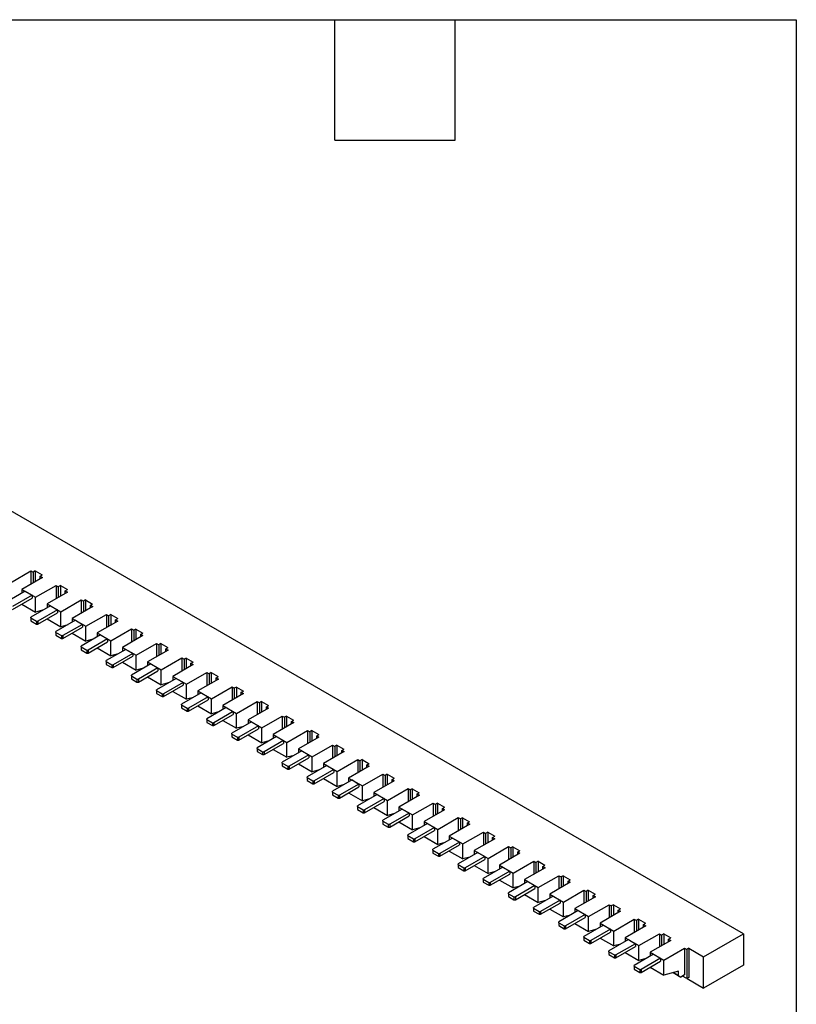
# Model space of a CAD drawing. Header units: millimetres. Extents: x 19 to 819, y 19 to 629.
# Tile 6 of 6: x 672 to 819, y 442 to 629. Entities that reach past the tile are written whole.
import ezdxf

# ---------------------------------------------------------------- set-up
doc = ezdxf.new("R2010")
doc.units = ezdxf.units.MM
doc.header["$LTSCALE"] = 3
doc.layers.add('TEXT', color=140, linetype='Continuous', lineweight=25)

msp = doc.modelspace()

# ---------------------------------------------------------------- linework, layer by layer
for p, q in [((809.11, 455.1), (532.755, 614.637)), ((669.925, 521.765), (673.823, 524.015)), ((673.823, 524.015), (674.247, 523.77)), ((673.823, 524.015), (673.823, 521.505)), ((674.645, 524), (674.247, 523.77)), ((674.247, 523.77), (674.247, 521.75)), ((674.645, 524), (675.97, 523.235)), ((674.645, 524), (674.645, 521.979)), ((675.997, 522.76), (672.099, 520.51)), ((675.573, 523.005), (675.97, 523.235)), ((675.573, 523.005), (675.997, 522.76)), ((675.573, 522.515), (675.573, 523.005)), ((672.735, 520.139), (669.023, 517.996)), ((672.099, 520.51), (674.698, 519.01)), ((672.099, 520.51), (672.099, 519.772)), ((672.735, 520.139), (674.061, 519.374)), ((674.698, 519.01), (678.595, 521.26)), ((680.77, 520.005), (676.872, 517.755)), ((678.595, 521.26), (679.02, 521.015)), ((678.595, 521.26), (678.595, 518.75)), ((679.417, 521.245), (679.02, 521.015)), ((679.02, 521.015), (679.02, 518.994)), ((679.417, 521.245), (680.743, 520.479)), ((679.417, 521.245), (679.417, 519.224)), ((680.346, 520.25), (680.743, 520.479)), ((680.346, 520.25), (680.77, 520.005)), ((680.346, 519.76), (680.346, 520.25)), ((674.061, 519.374), (670.349, 517.231)), ((670.349, 516.68), (674.061, 518.823)), ((674.061, 519.374), (674.061, 518.823)), ((674.698, 516.177), (674.698, 519.01)), ((679.471, 516.254), (683.368, 518.505)), ((683.368, 518.505), (683.793, 518.26)), ((683.368, 518.505), (683.368, 515.994)), ((684.19, 518.489), (683.793, 518.26)), ((683.793, 518.26), (683.793, 516.239)), ((684.19, 518.489), (685.516, 517.724)), ((684.19, 518.489), (684.19, 516.469)), ((672.099, 517.69), (672.099, 517.678)), ((672.099, 517.678), (674.698, 516.177)), ((677.508, 517.384), (673.796, 515.241)), ((676.042, 516.537), (674.698, 516.177)), ((678.834, 516.619), (675.122, 514.476)), ((675.122, 513.924), (678.834, 516.068)), ((676.872, 517.755), (679.471, 516.254)), ((676.872, 517.755), (676.872, 517.017)), ((677.508, 517.384), (678.834, 516.619)), ((678.834, 516.619), (678.834, 516.068)), ((679.471, 513.422), (679.471, 516.254)), ((685.543, 517.249), (681.645, 514.999)), ((685.119, 517.494), (685.516, 517.724)), ((685.119, 517.494), (685.543, 517.249)), ((685.119, 517.004), (685.119, 517.494)), ((673.796, 515.088), (673.796, 515.241)), ((673.796, 515.088), (674.857, 514.476)), ((673.796, 515.088), (673.796, 514.537)), ((673.796, 514.537), (674.857, 513.924)), ((674.857, 514.476), (674.857, 513.924)), ((674.857, 514.476), (675.122, 514.476)), ((675.122, 514.476), (675.122, 513.924)), ((676.872, 514.935), (676.872, 514.922)), ((676.872, 514.922), (679.471, 513.422)), ((682.281, 514.629), (678.569, 512.486)), ((681.645, 514.999), (684.243, 513.499)), ((681.645, 514.999), (681.645, 514.261)), ((682.281, 514.629), (683.607, 513.863)), ((684.243, 513.499), (688.141, 515.749)), ((690.316, 514.494), (686.418, 512.244)), ((688.141, 515.749), (688.566, 515.504)), ((688.141, 515.749), (688.141, 513.239)), ((688.963, 515.734), (688.566, 515.504)), ((688.566, 515.504), (688.566, 513.484)), ((688.963, 515.734), (690.289, 514.969)), ((688.963, 515.734), (688.963, 513.713)), ((689.892, 514.739), (690.289, 514.969)), ((689.892, 514.739), (690.316, 514.494)), ((689.892, 514.249), (689.892, 514.739)), ((674.857, 513.924), (675.122, 513.924)), ((678.569, 512.333), (678.569, 512.486)), ((678.569, 512.333), (679.63, 511.72)), ((678.569, 512.333), (678.569, 511.781)), ((680.815, 513.782), (679.471, 513.422)), ((683.607, 513.863), (679.895, 511.72)), ((679.895, 511.169), (683.607, 513.312)), ((681.645, 512.179), (681.645, 512.167)), ((681.645, 512.167), (684.243, 510.667)), ((683.607, 513.863), (683.607, 513.312)), ((684.243, 510.667), (684.243, 513.499)), ((686.418, 512.244), (689.016, 510.744)), ((686.418, 512.244), (686.418, 511.506)), ((689.016, 510.744), (692.914, 512.994)), ((692.914, 512.994), (693.339, 512.749)), ((692.914, 512.994), (692.914, 510.483)), ((693.736, 512.979), (693.339, 512.749)), ((693.339, 512.749), (693.339, 510.728)), ((693.736, 512.979), (695.062, 512.213)), ((693.736, 512.979), (693.736, 510.958)), ((694.664, 511.984), (695.062, 512.213)), ((678.569, 511.781), (679.63, 511.169)), ((679.63, 511.72), (679.63, 511.169)), ((679.63, 511.72), (679.895, 511.72)), ((679.63, 511.169), (679.895, 511.169)), ((679.895, 511.72), (679.895, 511.169)), ((687.054, 511.873), (683.342, 509.73)), ((685.588, 511.027), (684.243, 510.667)), ((688.38, 511.108), (684.668, 508.965)), ((684.668, 508.414), (688.38, 510.557)), ((687.054, 511.873), (688.38, 511.108)), ((688.38, 511.108), (688.38, 510.557)), ((689.016, 507.911), (689.016, 510.744)), ((695.089, 511.739), (691.191, 509.488)), ((694.664, 511.984), (695.089, 511.739)), ((694.664, 511.494), (694.664, 511.984)), ((683.342, 509.577), (683.342, 509.73)), ((683.342, 509.577), (684.403, 508.965)), ((683.342, 509.577), (683.342, 509.026)), ((683.342, 509.026), (684.403, 508.414)), ((684.403, 508.965), (684.403, 508.414)), ((684.403, 508.965), (684.668, 508.965)), ((684.403, 508.414), (684.668, 508.414)), ((684.668, 508.965), (684.668, 508.414)), ((686.418, 509.424), (686.418, 509.411)), ((686.418, 509.411), (689.016, 507.911)), ((691.827, 509.118), (688.115, 506.975)), ((691.191, 509.488), (693.789, 507.988)), ((691.191, 509.488), (691.191, 508.751)), ((691.827, 509.118), (693.153, 508.353)), ((693.789, 507.988), (697.687, 510.238)), ((699.862, 508.983), (695.964, 506.733)), ((697.687, 510.238), (698.112, 509.994)), ((697.687, 510.238), (697.687, 507.728)), ((698.509, 510.223), (698.112, 509.994)), ((698.112, 509.994), (698.112, 507.973)), ((698.509, 510.223), (699.835, 509.458)), ((698.509, 510.223), (698.509, 508.203)), ((699.437, 509.228), (699.835, 509.458)), ((699.437, 509.228), (699.862, 508.983)), ((699.437, 508.738), (699.437, 509.228)), ((688.115, 506.822), (688.115, 506.975)), ((688.115, 506.822), (689.176, 506.209)), ((688.115, 506.822), (688.115, 506.271)), ((690.361, 508.271), (689.016, 507.911)), ((693.153, 508.353), (689.441, 506.209)), ((689.441, 505.658), (693.153, 507.801)), ((691.191, 506.669), (691.191, 506.656)), ((691.191, 506.656), (693.789, 505.156)), ((693.153, 508.353), (693.153, 507.801)), ((693.789, 505.156), (693.789, 507.988)), ((695.964, 506.733), (698.562, 505.233)), ((695.964, 506.733), (695.964, 505.995)), ((698.562, 505.233), (702.46, 507.483)), ((702.46, 507.483), (702.885, 507.238)), ((702.46, 507.483), (702.46, 504.973)), ((703.282, 507.468), (702.885, 507.238)), ((702.885, 507.238), (702.885, 505.218)), ((703.282, 507.468), (704.608, 506.702)), ((703.282, 507.468), (703.282, 505.447)), ((704.21, 506.473), (704.608, 506.702)), ((688.115, 506.271), (689.176, 505.658)), ((689.176, 506.209), (689.176, 505.658)), ((689.176, 506.209), (689.441, 506.209)), ((689.176, 505.658), (689.441, 505.658)), ((689.441, 506.209), (689.441, 505.658)), ((696.6, 506.363), (692.888, 504.219)), ((695.134, 505.516), (693.789, 505.156)), ((697.926, 505.597), (694.214, 503.454)), ((694.214, 502.903), (697.926, 505.046)), ((696.6, 506.363), (697.926, 505.597)), ((697.926, 505.597), (697.926, 505.046)), ((698.562, 502.4), (698.562, 505.233)), ((704.635, 506.228), (700.737, 503.978)), ((703.335, 502.477), (707.233, 504.728)), ((704.21, 506.473), (704.635, 506.228)), ((704.21, 505.983), (704.21, 506.473)), ((707.233, 504.728), (707.658, 504.483)), ((707.233, 504.728), (707.233, 502.217)), ((708.055, 504.712), (707.658, 504.483)), ((708.055, 504.712), (709.381, 503.947)), ((708.055, 504.712), (708.055, 502.692)), ((692.888, 504.066), (692.888, 504.219)), ((692.888, 504.066), (693.948, 503.454)), ((692.888, 504.066), (692.888, 503.515)), ((692.888, 503.515), (693.948, 502.903)), ((693.948, 503.454), (693.948, 502.903)), ((693.948, 503.454), (694.214, 503.454)), ((693.948, 502.903), (694.214, 502.903)), ((694.214, 503.454), (694.214, 502.903)), ((695.964, 503.913), (695.964, 503.901)), ((695.964, 503.901), (698.562, 502.4)), ((701.373, 503.607), (697.661, 501.464)), ((702.699, 502.842), (698.987, 500.699)), ((700.737, 503.978), (703.335, 502.477)), ((700.737, 503.978), (700.737, 503.24)), ((701.373, 503.607), (702.699, 502.842)), ((702.699, 502.842), (702.699, 502.291)), ((709.408, 503.472), (705.51, 501.222)), ((707.658, 504.483), (707.658, 502.462)), ((708.983, 503.717), (709.381, 503.947)), ((708.983, 503.717), (709.408, 503.472)), ((708.983, 503.228), (708.983, 503.717)), ((697.661, 501.311), (697.661, 501.464)), ((697.661, 501.311), (698.721, 500.699)), ((697.661, 501.311), (697.661, 500.76)), ((699.907, 502.761), (698.562, 502.4)), ((698.987, 500.148), (702.699, 502.291)), ((700.737, 501.158), (700.737, 501.145)), ((700.737, 501.145), (703.335, 499.645)), ((703.335, 499.645), (703.335, 502.477)), ((705.51, 501.222), (708.108, 499.722)), ((705.51, 501.222), (705.51, 500.484)), ((708.108, 499.722), (712.006, 501.972)), ((712.006, 501.972), (712.431, 501.727)), ((712.006, 501.972), (712.006, 499.462)), ((712.828, 501.957), (712.431, 501.727)), ((712.431, 501.727), (712.431, 499.707)), ((712.828, 501.957), (714.154, 501.192)), ((712.828, 501.957), (712.828, 499.936)), ((713.756, 500.962), (714.154, 501.192)), ((713.756, 500.962), (714.181, 500.717)), ((713.756, 500.472), (713.756, 500.962)), ((697.661, 500.76), (698.721, 500.148)), ((698.721, 500.699), (698.721, 500.148)), ((698.721, 500.699), (698.987, 500.699)), ((698.721, 500.148), (698.987, 500.148)), ((698.987, 500.699), (698.987, 500.148)), ((706.146, 500.852), (702.434, 498.709)), ((704.68, 500.005), (703.335, 499.645)), ((707.472, 500.086), (703.76, 497.943)), ((703.76, 497.392), (707.472, 499.535)), ((706.146, 500.852), (707.472, 500.086)), ((707.472, 500.086), (707.472, 499.535)), ((708.108, 496.89), (708.108, 499.722)), ((714.181, 500.717), (710.283, 498.467)), ((712.881, 496.967), (716.779, 499.217)), ((716.779, 499.217), (717.204, 498.972)), ((716.779, 499.217), (716.779, 496.707)), ((717.601, 499.202), (717.204, 498.972)), ((717.601, 499.202), (718.927, 498.436)), ((717.601, 499.202), (717.601, 497.181)), ((702.434, 498.556), (702.434, 498.709)), ((702.434, 498.556), (703.494, 497.943)), ((702.434, 498.556), (702.434, 498.004)), ((702.434, 498.004), (703.494, 497.392)), ((703.494, 497.943), (703.494, 497.392)), ((703.494, 497.943), (703.76, 497.943)), ((703.494, 497.392), (703.76, 497.392)), ((703.76, 497.943), (703.76, 497.392)), ((705.51, 498.403), (705.51, 498.39)), ((705.51, 498.39), (708.108, 496.89)), ((710.919, 498.096), (707.207, 495.953)), ((709.453, 497.25), (708.108, 496.89)), ((712.245, 497.331), (708.533, 495.188)), ((710.283, 498.467), (712.881, 496.967)), ((710.283, 498.467), (710.283, 497.729)), ((710.919, 498.096), (712.245, 497.331)), ((712.245, 497.331), (712.245, 496.78)), ((718.954, 497.962), (715.056, 495.712)), ((717.204, 498.972), (717.204, 496.951)), ((718.529, 498.207), (718.927, 498.436)), ((718.529, 498.207), (718.954, 497.962)), ((718.529, 497.717), (718.529, 498.207)), ((707.207, 495.8), (707.207, 495.953)), ((707.207, 495.8), (708.267, 495.188)), ((707.207, 495.8), (707.207, 495.249)), ((708.533, 494.637), (712.245, 496.78)), ((710.283, 495.647), (710.283, 495.635)), ((710.283, 495.635), (712.881, 494.134)), ((715.692, 495.341), (711.98, 493.198)), ((712.881, 494.134), (712.881, 496.967)), ((715.056, 495.712), (717.654, 494.211)), ((715.056, 495.712), (715.056, 494.974)), ((715.692, 495.341), (717.018, 494.576)), ((717.654, 494.211), (721.552, 496.462)), ((721.552, 496.462), (721.976, 496.217)), ((721.552, 496.462), (721.552, 493.951)), ((722.374, 496.446), (721.976, 496.217)), ((721.976, 496.217), (721.976, 494.196)), ((722.374, 496.446), (723.7, 495.681)), ((722.374, 496.446), (722.374, 494.426)), ((723.302, 495.451), (723.7, 495.681)), ((723.302, 495.451), (723.727, 495.206)), ((723.302, 494.961), (723.302, 495.451)), ((707.207, 495.249), (708.267, 494.637)), ((708.267, 495.188), (708.267, 494.637)), ((708.267, 495.188), (708.533, 495.188)), ((708.267, 494.637), (708.533, 494.637)), ((708.533, 495.188), (708.533, 494.637)), ((714.225, 494.494), (712.881, 494.134)), ((717.018, 494.576), (713.306, 492.433)), ((713.306, 491.881), (717.018, 494.025)), ((717.018, 494.576), (717.018, 494.025)), ((717.654, 491.379), (717.654, 494.211)), ((723.727, 495.206), (719.829, 492.956)), ((722.427, 491.456), (726.325, 493.706)), ((726.325, 493.706), (726.749, 493.461)), ((726.325, 493.706), (726.325, 491.196)), ((727.147, 493.691), (726.749, 493.461)), ((726.749, 493.461), (726.749, 491.441)), ((727.147, 493.691), (728.473, 492.926)), ((727.147, 493.691), (727.147, 491.67)), ((711.98, 493.045), (711.98, 493.198)), ((711.98, 493.045), (713.04, 492.433)), ((711.98, 493.045), (711.98, 492.494)), ((711.98, 492.494), (713.04, 491.881)), ((713.04, 492.433), (713.04, 491.881)), ((713.04, 492.433), (713.306, 492.433)), ((713.04, 491.881), (713.306, 491.881)), ((713.306, 492.433), (713.306, 491.881)), ((715.056, 492.892), (715.056, 492.879)), ((715.056, 492.879), (717.654, 491.379)), ((720.465, 492.586), (716.753, 490.443)), ((718.998, 491.739), (717.654, 491.379)), ((721.791, 491.82), (718.078, 489.677)), ((719.829, 492.956), (722.427, 491.456)), ((719.829, 492.956), (719.829, 492.218)), ((720.465, 492.586), (721.791, 491.82)), ((721.791, 491.82), (721.791, 491.269)), ((728.5, 492.451), (724.602, 490.201)), ((728.075, 492.696), (728.473, 492.926)), ((728.075, 492.696), (728.5, 492.451)), ((728.075, 492.206), (728.075, 492.696)), ((716.753, 490.29), (716.753, 490.443)), ((716.753, 490.29), (717.813, 489.677)), ((716.753, 490.29), (716.753, 489.738)), ((716.753, 489.738), (717.813, 489.126)), ((718.078, 489.126), (721.791, 491.269)), ((719.829, 490.136), (719.829, 490.124)), ((719.829, 490.124), (722.427, 488.624)), ((725.238, 489.83), (721.526, 487.687)), ((722.427, 488.624), (722.427, 491.456)), ((724.602, 490.201), (727.2, 488.701)), ((724.602, 490.201), (724.602, 489.463)), ((725.238, 489.83), (726.564, 489.065)), ((727.2, 488.701), (731.098, 490.951)), ((731.098, 490.951), (731.522, 490.706)), ((731.098, 490.951), (731.098, 488.44)), ((731.92, 490.936), (731.522, 490.706)), ((731.522, 490.706), (731.522, 488.685)), ((731.92, 490.936), (733.246, 490.17)), ((731.92, 490.936), (731.92, 488.915)), ((732.848, 489.941), (733.246, 490.17)), ((732.848, 489.941), (733.273, 489.696)), ((732.848, 489.451), (732.848, 489.941)), ((717.813, 489.677), (717.813, 489.126)), ((717.813, 489.677), (718.078, 489.677)), ((717.813, 489.126), (718.078, 489.126)), ((718.078, 489.677), (718.078, 489.126)), ((723.771, 488.984), (722.427, 488.624)), ((726.564, 489.065), (722.851, 486.922)), ((722.851, 486.371), (726.564, 488.514)), ((726.564, 489.065), (726.564, 488.514)), ((727.2, 485.868), (727.2, 488.701)), ((733.273, 489.696), (729.375, 487.445)), ((731.973, 485.945), (735.871, 488.195)), ((735.871, 488.195), (736.295, 487.951)), ((735.871, 488.195), (735.871, 485.685)), ((736.693, 488.18), (736.295, 487.951)), ((736.295, 487.951), (736.295, 485.93)), ((736.693, 488.18), (738.019, 487.415)), ((736.693, 488.18), (736.693, 486.16)), ((721.526, 487.534), (721.526, 487.687)), ((721.526, 487.534), (722.586, 486.922)), ((721.526, 487.534), (721.526, 486.983)), ((721.526, 486.983), (722.586, 486.371)), ((722.586, 486.922), (722.586, 486.371)), ((722.586, 486.922), (722.851, 486.922)), ((722.586, 486.371), (722.851, 486.371)), ((722.851, 486.922), (722.851, 486.371)), ((724.602, 487.381), (724.602, 487.368)), ((724.602, 487.368), (727.2, 485.868)), ((730.011, 487.075), (726.299, 484.932)), ((728.544, 486.228), (727.2, 485.868)), ((731.337, 486.31), (727.624, 484.166)), ((729.375, 487.445), (731.973, 485.945)), ((729.375, 487.445), (729.375, 486.708)), ((730.011, 487.075), (731.337, 486.31)), ((731.337, 486.31), (731.337, 485.758)), ((738.045, 486.94), (734.148, 484.69)), ((737.621, 487.185), (738.019, 487.415)), ((737.621, 487.185), (738.045, 486.94)), ((737.621, 486.695), (737.621, 487.185)), ((726.299, 484.779), (726.299, 484.932)), ((726.299, 484.779), (727.359, 484.166)), ((726.299, 484.779), (726.299, 484.228)), ((726.299, 484.228), (727.359, 483.615)), ((727.359, 484.166), (727.359, 483.615)), ((727.359, 484.166), (727.624, 484.166)), ((727.624, 483.615), (731.337, 485.758)), ((727.624, 484.166), (727.624, 483.615)), ((729.375, 484.626), (729.375, 484.613)), ((729.375, 484.613), (731.973, 483.113)), ((734.784, 484.32), (731.072, 482.176)), ((731.973, 483.113), (731.973, 485.945)), ((734.148, 484.69), (736.746, 483.19)), ((734.148, 484.69), (734.148, 483.952)), ((734.784, 484.32), (736.11, 483.554)), ((736.746, 483.19), (740.644, 485.44)), ((742.818, 484.185), (738.921, 481.935)), ((740.644, 485.44), (741.068, 485.195)), ((740.644, 485.44), (740.644, 482.93)), ((741.466, 485.425), (741.068, 485.195)), ((741.068, 485.195), (741.068, 483.175)), ((741.466, 485.425), (742.792, 484.659)), ((741.466, 485.425), (741.466, 483.404)), ((742.394, 484.43), (742.792, 484.659)), ((742.394, 484.43), (742.818, 484.185)), ((742.394, 483.94), (742.394, 484.43)), ((727.359, 483.615), (727.624, 483.615)), ((733.317, 483.473), (731.973, 483.113)), ((736.11, 483.554), (732.397, 481.411)), ((732.397, 480.86), (736.11, 483.003)), ((736.11, 483.554), (736.11, 483.003)), ((736.746, 480.357), (736.746, 483.19)), ((741.519, 480.434), (745.417, 482.685)), ((745.417, 482.685), (745.841, 482.44)), ((745.417, 482.685), (745.417, 480.174)), ((746.239, 482.669), (745.841, 482.44)), ((745.841, 482.44), (745.841, 480.419)), ((746.239, 482.669), (747.565, 481.904)), ((746.239, 482.669), (746.239, 480.649)), ((731.072, 482.023), (731.072, 482.176)), ((731.072, 482.023), (732.132, 481.411)), ((731.072, 482.023), (731.072, 481.472)), ((731.072, 481.472), (732.132, 480.86)), ((732.132, 481.411), (732.132, 480.86)), ((732.132, 481.411), (732.397, 481.411)), ((732.132, 480.86), (732.397, 480.86)), ((732.397, 481.411), (732.397, 480.86)), ((734.148, 481.87), (734.148, 481.858)), ((734.148, 481.858), (736.746, 480.357)), ((739.557, 481.564), (735.845, 479.421)), ((738.09, 480.718), (736.746, 480.357)), ((740.883, 480.799), (737.17, 478.656)), ((738.921, 481.935), (741.519, 480.434)), ((738.921, 481.935), (738.921, 481.197)), ((739.557, 481.564), (740.883, 480.799)), ((740.883, 480.799), (740.883, 480.248)), ((741.519, 477.602), (741.519, 480.434)), ((747.591, 481.429), (743.693, 479.179)), ((747.167, 481.674), (747.565, 481.904)), ((747.167, 481.674), (747.591, 481.429)), ((747.167, 481.185), (747.167, 481.674)), ((735.845, 479.268), (735.845, 479.421)), ((735.845, 479.268), (736.905, 478.656)), ((735.845, 479.268), (735.845, 478.717)), ((735.845, 478.717), (736.905, 478.105)), ((736.905, 478.656), (736.905, 478.105)), ((736.905, 478.656), (737.17, 478.656)), ((737.17, 478.105), (740.883, 480.248)), ((737.17, 478.656), (737.17, 478.105)), ((738.921, 479.115), (738.921, 479.102)), ((738.921, 479.102), (741.519, 477.602)), ((744.33, 478.809), (740.618, 476.666)), ((743.693, 479.179), (746.292, 477.679)), ((743.693, 479.179), (743.693, 478.441)), ((744.33, 478.809), (745.656, 478.043)), ((746.292, 477.679), (750.19, 479.929)), ((752.364, 478.674), (748.466, 476.424)), ((750.19, 479.929), (750.614, 479.684)), ((750.19, 479.929), (750.19, 477.419)), ((751.012, 479.914), (750.614, 479.684)), ((750.614, 479.684), (750.614, 477.664)), ((751.012, 479.914), (752.338, 479.149)), ((751.012, 479.914), (751.012, 477.893)), ((751.94, 478.919), (752.338, 479.149)), ((751.94, 478.919), (752.364, 478.674)), ((751.94, 478.429), (751.94, 478.919)), ((736.905, 478.105), (737.17, 478.105)), ((740.618, 476.513), (740.618, 476.666)), ((742.863, 477.962), (741.519, 477.602)), ((745.656, 478.043), (741.943, 475.9)), ((741.943, 475.349), (745.656, 477.492)), ((745.656, 478.043), (745.656, 477.492)), ((746.292, 474.847), (746.292, 477.679)), ((751.065, 474.924), (754.963, 477.174)), ((754.963, 477.174), (755.387, 476.929)), ((754.963, 477.174), (754.963, 474.663)), ((755.785, 477.159), (755.387, 476.929)), ((755.387, 476.929), (755.387, 474.908)), ((755.785, 477.159), (757.111, 476.393)), ((755.785, 477.159), (755.785, 475.138)), ((740.618, 476.513), (741.678, 475.9)), ((740.618, 476.513), (740.618, 475.961)), ((740.618, 475.961), (741.678, 475.349)), ((741.678, 475.9), (741.678, 475.349)), ((741.678, 475.9), (741.943, 475.9)), ((741.678, 475.349), (741.943, 475.349)), ((741.943, 475.9), (741.943, 475.349)), ((743.693, 476.359), (743.693, 476.347)), ((743.693, 476.347), (746.292, 474.847)), ((749.103, 476.053), (745.39, 473.91)), ((747.636, 475.207), (746.292, 474.847)), ((750.429, 475.288), (746.716, 473.145)), ((748.466, 476.424), (751.065, 474.924)), ((748.466, 476.424), (748.466, 475.686)), ((749.103, 476.053), (750.429, 475.288)), ((750.429, 475.288), (750.429, 474.737)), ((751.065, 472.091), (751.065, 474.924)), ((757.137, 475.919), (753.239, 473.668)), ((756.713, 476.164), (757.111, 476.393)), ((756.713, 476.164), (757.137, 475.919)), ((756.713, 475.674), (756.713, 476.164)), ((745.39, 473.757), (745.39, 473.91)), ((745.39, 473.757), (746.451, 473.145)), ((745.39, 473.757), (745.39, 473.206)), ((745.39, 473.206), (746.451, 472.594)), ((746.451, 473.145), (746.451, 472.594)), ((746.451, 473.145), (746.716, 473.145)), ((746.716, 472.594), (750.429, 474.737)), ((746.716, 473.145), (746.716, 472.594)), ((748.466, 473.604), (748.466, 473.591)), ((748.466, 473.591), (751.065, 472.091)), ((753.876, 473.298), (750.163, 471.155)), ((753.239, 473.668), (755.838, 472.168)), ((753.239, 473.668), (753.239, 472.931)), ((753.876, 473.298), (755.202, 472.533)), ((755.838, 472.168), (759.736, 474.419)), ((761.91, 473.163), (758.012, 470.913)), ((759.736, 474.419), (760.16, 474.174)), ((759.736, 474.419), (759.736, 471.908)), ((760.558, 474.403), (760.16, 474.174)), ((760.16, 474.174), (760.16, 472.153)), ((760.558, 474.403), (761.884, 473.638)), ((760.558, 474.403), (760.558, 472.383)), ((761.486, 473.408), (761.884, 473.638)), ((761.486, 473.408), (761.91, 473.163)), ((761.486, 472.918), (761.486, 473.408)), ((746.451, 472.594), (746.716, 472.594)), ((750.163, 471.002), (750.163, 471.155)), ((752.409, 472.451), (751.065, 472.091)), ((755.202, 472.533), (751.489, 470.39)), ((751.489, 469.838), (755.202, 471.981)), ((755.202, 472.533), (755.202, 471.981)), ((755.838, 469.336), (755.838, 472.168)), ((760.611, 469.413), (764.509, 471.663)), ((764.509, 471.663), (764.933, 471.418)), ((764.509, 471.663), (764.509, 469.153)), ((765.331, 471.648), (764.933, 471.418)), ((764.933, 471.418), (764.933, 469.398)), ((765.331, 471.648), (766.657, 470.882)), ((765.331, 471.648), (765.331, 469.627)), ((750.163, 471.002), (751.224, 470.39)), ((750.163, 471.002), (750.163, 470.451)), ((750.163, 470.451), (751.224, 469.838)), ((751.224, 470.39), (751.224, 469.838)), ((751.224, 470.39), (751.489, 470.39)), ((751.224, 469.838), (751.489, 469.838)), ((751.489, 470.39), (751.489, 469.838)), ((753.239, 470.849), (753.239, 470.836)), ((753.239, 470.836), (755.838, 469.336)), ((758.649, 470.543), (754.936, 468.4)), ((757.182, 469.696), (755.838, 469.336)), ((759.975, 469.777), (756.262, 467.634)), ((756.262, 467.083), (759.975, 469.226)), ((758.012, 470.913), (760.611, 469.413)), ((758.012, 470.913), (758.012, 470.175)), ((758.649, 470.543), (759.975, 469.777)), ((759.975, 469.777), (759.975, 469.226)), ((760.611, 466.581), (760.611, 469.413)), ((766.683, 470.408), (762.785, 468.158)), ((766.259, 470.653), (766.657, 470.882)), ((766.259, 470.653), (766.683, 470.408)), ((766.259, 470.163), (766.259, 470.653)), ((754.936, 468.246), (754.936, 468.4)), ((754.936, 468.246), (755.997, 467.634)), ((754.936, 468.246), (754.936, 467.695)), ((754.936, 467.695), (755.997, 467.083)), ((755.997, 467.634), (755.997, 467.083)), ((755.997, 467.634), (756.262, 467.634)), ((756.262, 467.634), (756.262, 467.083)), ((758.012, 468.093), (758.012, 468.081)), ((758.012, 468.081), (760.611, 466.581)), ((763.422, 467.787), (759.709, 465.644)), ((762.785, 468.158), (765.384, 466.658)), ((762.785, 468.158), (762.785, 467.42)), ((763.422, 467.787), (764.748, 467.022)), ((765.384, 466.658), (769.282, 468.908)), ((771.456, 467.653), (767.558, 465.402)), ((769.282, 468.908), (769.706, 468.663)), ((769.282, 468.908), (769.282, 466.397)), ((770.104, 468.893), (769.706, 468.663)), ((769.706, 468.663), (769.706, 466.642)), ((770.104, 468.893), (771.43, 468.127)), ((770.104, 468.893), (770.104, 466.872)), ((771.032, 467.898), (771.43, 468.127)), ((771.032, 467.898), (771.456, 467.653)), ((771.032, 467.408), (771.032, 467.898)), ((755.997, 467.083), (756.262, 467.083)), ((759.709, 465.491), (759.709, 465.644)), ((759.709, 465.491), (760.77, 464.879)), ((759.709, 465.491), (759.709, 464.94)), ((761.955, 466.941), (760.611, 466.581)), ((764.748, 467.022), (761.035, 464.879)), ((761.035, 464.328), (764.748, 466.471)), ((764.748, 467.022), (764.748, 466.471)), ((765.384, 463.825), (765.384, 466.658)), ((770.157, 463.902), (774.055, 466.152)), ((774.055, 466.152), (774.479, 465.908)), ((774.055, 466.152), (774.055, 463.642)), ((774.877, 466.137), (774.479, 465.908)), ((774.479, 465.908), (774.479, 463.887)), ((774.877, 466.137), (776.203, 465.372)), ((774.877, 466.137), (774.877, 464.117)), ((759.709, 464.94), (760.77, 464.328)), ((760.77, 464.879), (760.77, 464.328)), ((760.77, 464.879), (761.035, 464.879)), ((760.77, 464.328), (761.035, 464.328)), ((761.035, 464.879), (761.035, 464.328)), ((762.785, 465.338), (762.785, 465.325)), ((762.785, 465.325), (765.384, 463.825)), ((768.195, 465.032), (764.482, 462.889)), ((766.728, 464.185), (765.384, 463.825)), ((769.521, 464.267), (765.808, 462.123)), ((765.808, 461.572), (769.521, 463.715)), ((767.558, 465.402), (770.157, 463.902)), ((767.558, 465.402), (767.558, 464.665)), ((768.195, 465.032), (769.521, 464.267)), ((769.521, 464.267), (769.521, 463.715)), ((770.157, 461.07), (770.157, 463.902)), ((776.229, 464.897), (772.331, 462.647)), ((775.805, 465.142), (776.203, 465.372)), ((775.805, 465.142), (776.229, 464.897)), ((775.805, 464.652), (775.805, 465.142)), ((764.482, 462.736), (764.482, 462.889)), ((764.482, 462.736), (765.543, 462.123)), ((764.482, 462.736), (764.482, 462.185)), ((764.482, 462.185), (765.543, 461.572)), ((765.543, 462.123), (765.808, 462.123)), ((765.543, 462.123), (765.543, 461.572)), ((765.808, 462.123), (765.808, 461.572)), ((767.558, 462.583), (767.558, 462.57)), ((767.558, 462.57), (770.157, 461.07)), ((772.968, 462.277), (769.255, 460.133)), ((772.331, 462.647), (774.93, 461.147)), ((772.331, 462.647), (772.331, 461.909)), ((772.968, 462.277), (774.294, 461.511)), ((774.93, 461.147), (778.828, 463.397)), ((781.002, 462.142), (777.104, 459.892)), ((778.828, 463.397), (779.252, 463.152)), ((778.828, 463.397), (778.828, 460.887)), ((779.65, 463.382), (779.252, 463.152)), ((779.252, 463.152), (779.252, 461.132)), ((779.65, 463.382), (780.976, 462.616)), ((779.65, 463.382), (779.65, 461.361)), ((780.578, 462.387), (780.976, 462.616)), ((780.578, 462.387), (781.002, 462.142)), ((780.578, 461.897), (780.578, 462.387)), ((765.543, 461.572), (765.808, 461.572)), ((769.255, 459.98), (769.255, 460.133)), ((769.255, 459.98), (770.316, 459.368)), ((769.255, 459.98), (769.255, 459.429)), ((771.501, 461.43), (770.157, 461.07)), ((774.294, 461.511), (770.581, 459.368)), ((770.581, 458.817), (774.294, 460.96)), ((772.331, 459.827), (772.331, 459.815)), ((772.331, 459.815), (774.93, 458.314)), ((774.294, 461.511), (774.294, 460.96)), ((774.93, 458.314), (774.93, 461.147)), ((777.104, 459.892), (779.703, 458.391)), ((777.104, 459.892), (777.104, 459.154)), ((779.703, 458.391), (783.601, 460.642)), ((783.601, 460.642), (784.025, 460.397)), ((783.601, 460.642), (783.601, 458.131)), ((784.423, 460.626), (784.025, 460.397)), ((784.025, 460.397), (784.025, 458.376)), ((784.423, 460.626), (785.749, 459.861)), ((784.423, 460.626), (784.423, 458.606)), ((785.351, 459.631), (785.749, 459.861)), ((769.255, 459.429), (770.316, 458.817)), ((770.316, 459.368), (770.316, 458.817)), ((770.316, 459.368), (770.581, 459.368)), ((770.316, 458.817), (770.581, 458.817)), ((770.581, 459.368), (770.581, 458.817)), ((777.741, 459.521), (774.028, 457.378)), ((776.274, 458.675), (774.93, 458.314)), ((779.067, 458.756), (775.354, 456.613)), ((775.354, 456.062), (779.067, 458.205)), ((777.741, 459.521), (779.067, 458.756)), ((779.067, 458.756), (779.067, 458.205)), ((779.703, 455.559), (779.703, 458.391)), ((785.775, 459.386), (781.877, 457.136)), ((785.351, 459.631), (785.775, 459.386)), ((785.351, 459.142), (785.351, 459.631)), ((774.028, 457.225), (774.028, 457.378)), ((774.028, 457.225), (775.089, 456.613)), ((774.028, 457.225), (774.028, 456.674)), ((774.028, 456.674), (775.089, 456.062)), ((775.089, 456.613), (775.089, 456.062)), ((775.089, 456.613), (775.354, 456.613)), ((775.354, 456.613), (775.354, 456.062)), ((777.104, 457.072), (777.104, 457.059)), ((777.104, 457.059), (779.703, 455.559)), ((782.514, 456.766), (778.801, 454.623)), ((781.877, 457.136), (784.476, 455.636)), ((781.877, 457.136), (781.877, 456.398)), ((782.514, 456.766), (783.839, 456)), ((784.476, 455.636), (788.374, 457.886)), ((790.548, 456.631), (786.65, 454.381)), ((788.374, 457.886), (788.798, 457.641)), ((788.374, 457.886), (788.374, 455.376)), ((789.196, 457.871), (788.798, 457.641)), ((788.798, 457.641), (788.798, 455.621)), ((789.196, 457.871), (790.522, 457.106)), ((789.196, 457.871), (789.196, 455.85)), ((790.124, 456.876), (790.522, 457.106)), ((790.124, 456.876), (790.548, 456.631)), ((790.124, 456.386), (790.124, 456.876)), ((775.089, 456.062), (775.354, 456.062)), ((778.801, 454.47), (778.801, 454.623)), ((778.801, 454.47), (779.862, 453.857)), ((778.801, 454.47), (778.801, 453.918)), ((781.047, 455.919), (779.703, 455.559)), ((783.839, 456), (780.127, 453.857)), ((780.127, 453.306), (783.839, 455.449)), ((781.877, 454.316), (781.877, 454.304)), ((781.877, 454.304), (784.476, 452.804)), ((783.839, 456), (783.839, 455.449)), ((784.476, 452.804), (784.476, 455.636)), ((786.65, 454.381), (789.249, 452.881)), ((786.65, 454.381), (786.65, 453.643)), ((789.249, 452.881), (793.147, 455.131)), ((793.147, 455.131), (793.571, 454.886)), ((793.147, 455.131), (793.147, 452.62)), ((793.969, 455.116), (793.571, 454.886)), ((793.571, 454.886), (793.571, 452.865)), ((793.969, 455.116), (795.295, 454.35)), ((793.969, 455.116), (793.969, 453.095)), ((794.897, 454.121), (795.295, 454.35)), ((801.553, 450.738), (809.11, 455.1)), ((809.11, 455.1), (809.11, 449.191)), ((778.801, 453.918), (779.862, 453.306)), ((779.862, 453.857), (779.862, 453.306)), ((779.862, 453.857), (780.127, 453.857)), ((779.862, 453.306), (780.127, 453.306)), ((780.127, 453.857), (780.127, 453.306)), ((787.287, 454.01), (783.574, 451.867)), ((785.82, 453.164), (784.476, 452.804)), ((788.612, 453.245), (784.9, 451.102)), ((784.9, 450.551), (788.612, 452.694)), ((787.287, 454.01), (788.612, 453.245)), ((788.612, 453.245), (788.612, 452.694)), ((789.249, 450.048), (789.249, 452.881)), ((795.321, 453.876), (791.423, 451.625)), ((794.022, 450.125), (797.92, 452.376)), ((794.897, 454.121), (795.321, 453.876)), ((794.897, 453.631), (794.897, 454.121)), ((797.92, 452.376), (798.344, 452.131)), ((797.92, 452.376), (797.92, 447.323)), ((798.742, 452.36), (798.344, 452.131)), ((798.742, 452.36), (801.553, 450.738)), ((798.742, 452.36), (798.742, 446.849)), ((783.574, 451.714), (783.574, 451.867)), ((783.574, 451.714), (784.635, 451.102)), ((783.574, 451.714), (783.574, 451.163)), ((783.574, 451.163), (784.635, 450.551)), ((784.635, 451.102), (784.635, 450.551)), ((784.635, 451.102), (784.9, 451.102)), ((784.635, 450.551), (784.9, 450.551)), ((784.9, 451.102), (784.9, 450.551)), ((786.65, 451.561), (786.65, 451.548)), ((786.65, 451.548), (789.249, 450.048)), ((792.06, 451.255), (788.347, 449.112)), ((793.385, 450.49), (789.673, 448.347)), ((791.423, 451.625), (794.022, 450.125)), ((791.423, 451.625), (791.423, 450.888)), ((792.06, 451.255), (793.385, 450.49)), ((793.385, 450.49), (793.385, 449.938)), ((798.344, 452.131), (798.344, 446.619)), ((801.553, 444.828), (801.553, 450.738)), ((788.347, 448.959), (788.347, 449.112)), ((788.347, 448.959), (789.408, 448.347)), ((788.347, 448.959), (788.347, 448.408)), ((790.593, 450.408), (789.249, 450.048)), ((789.673, 447.795), (793.385, 449.938)), ((791.423, 448.806), (791.423, 448.793)), ((791.423, 448.793), (794.022, 447.293)), ((794.022, 447.293), (794.022, 450.125)), ((809.11, 449.191), (801.553, 444.828)), ((788.347, 448.408), (789.408, 447.795)), ((789.408, 448.347), (789.408, 447.795)), ((789.408, 448.347), (789.673, 448.347)), ((789.408, 447.795), (789.673, 447.795)), ((789.673, 448.347), (789.673, 447.795)), ((796.806, 448.039), (794.022, 447.293)), ((796.806, 447.14), (795.742, 447.754)), ((795.742, 447.754), (797.204, 446.91)), ((796.806, 447.14), (796.806, 448.039)), ((797.204, 446.91), (796.806, 447.14)), ((797.92, 447.323), (797.204, 446.91)), ((798.344, 446.619), (797.522, 447.094)), ((798.742, 446.849), (798.344, 446.619)), ((798.397, 446.65), (801.553, 444.828))]:
    msp.add_line(p, q)
at = {"layer": 'TEXT'}
for p, q in [((19.05, 628.65), (819.15, 628.65)), ((731.52, 605.79), (731.52, 628.65)), ((754.38, 605.79), (754.38, 628.65)), ((819.15, 628.65), (819.15, 19.05)), ((731.52, 605.79), (754.38, 605.79))]:
    msp.add_line(p, q, dxfattribs=at)

doc.saveas('drawing.dxf')
